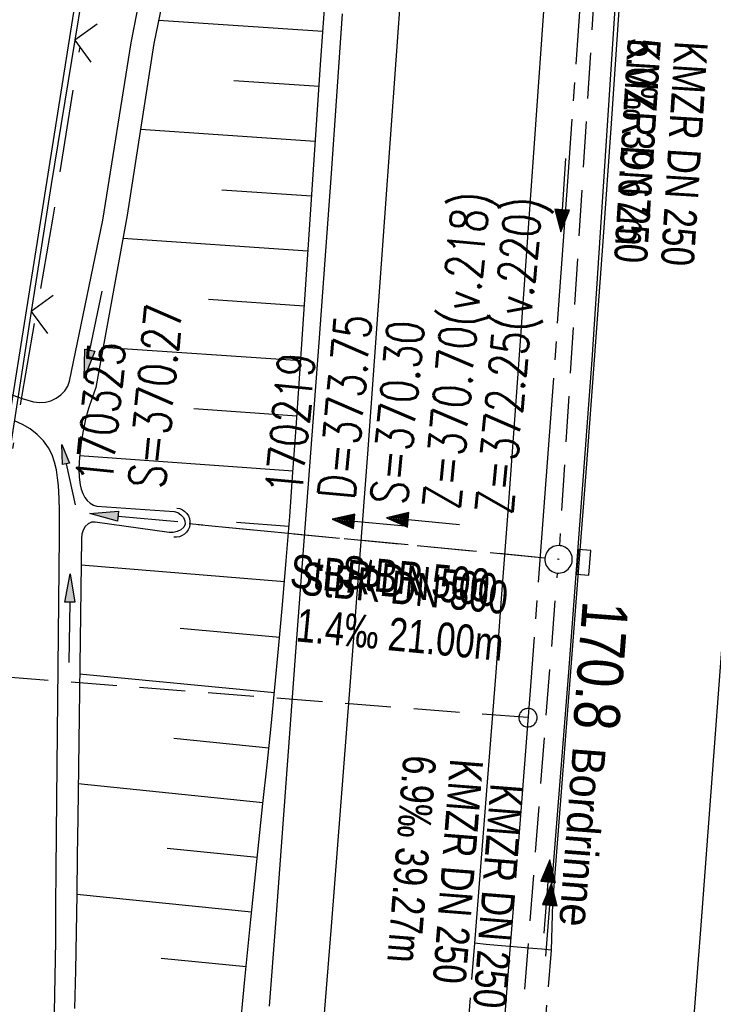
# Model space of a CAD drawing. Extents: x 509531 to 509917, y 454649 to 455599.
# Tile 20 of 26: x 509733 to 509771, y 455363 to 455417. Entities that reach past the tile are written whole.
import ezdxf

# ---------------------------------------------------------------- set-up
doc = ezdxf.new("R2010")
doc.units = 0
doc.header["$LTSCALE"] = 10
doc.header["$MEASUREMENT"] = 0
for name, pattern in [('ACAD_ISO16W100', [73, 15, -6.5, 15, -6.5, 15, -7, 1, -7]), ('ACHSE', [5.5, 4, -0.5, 0.5, -0.5]), ('AUSGEZOGEN', [0]), ('LT00', [0]), ('LT11', [0.3, 0.2, -0.1]), ('LT12', [0.4, 0.3, -0.1]), ('LT17', [0.15, 0.1, -0.05]), ('STRICHLINIE2', [0.375, 0.25, -0.125])]:
    doc.linetypes.add(name, pattern=pattern)
doc.layers.get('0').update_dxf_attribs({"linetype": 'LT00'})
for name, color, linetype in [('--EK_FBR', 1, 'LT00'), ('--EK_Halt-Pfeil', 4, 'LT00'), ('--EK_Haltung', 7, 'STRICHLINIE2'), ('--EK_Haltung-Text', 140, 'LT00'), ('--EK_Schacht-Text', 5, 'LT00'), ('--EK_ST-93-1', 30, 'LT17'), ('--EL_DFK_AB_L', 21, 'LT00'), ('--EL_Halt-Pfeil', 4, 'LT00'), ('--EL_Haltung', 182, 'STRICHLINIE2'), ('--EL_Haltung-Text', 182, 'LT00'), ('-AX-093', 35, 'ACHSE'), ('-ST-93-1', 250, 'LT00'), ('BAB-KABEL', 220, 'ACAD_ISO16W100'), ('DFK_AB_L', 21, 'LT00'), ('DL', 182, 'LT12'), ('DL_PFEIL', 201, 'LT00'), ('DL_TEXT', 182, 'LT00'), ('MITTELSTREIFEN-Ü_LINIE', 250, 'LT11'), ('PFEIL', 140, 'AUSGEZOGEN'), ('RINNE_TEXT', 11, 'Continuous'), ('V116_AFBR_BAB', 250, 'LT00'), ('V116_BOESCH', 250, 'LT00'), ('V116_BOSCHUNG', 250, 'LT00'), ('V116_GRABEN', 250, 'LT00'), ('V116_H_BORD', 8, 'LT00'), ('V116_KA_PRUF', 182, 'LT00'), ('V116_LD_MARK', 250, 'LT00'), ('V116_PARK_MS', 1, 'LT00'), ('V116_SINKK', 182, 'LT00'), ('V116_UK_DURCH', 182, 'LT00'), ('V116_ZAUN', 40, 'LT00')]:
    doc.layers.add(name, color=color, linetype=linetype)
doc.styles.add('Arial', font='ARIAL.TTF')
doc.styles.add('Beschrift', font='ARIAL.TTF')
doc.styles.add('Haltungsbeschriftung', font='ARIAL.TTF', dxfattribs={"width": 0.75})
doc.styles.add('schachtbeschriftung', font='romans.shx', dxfattribs={"width": 0.75, "height": 2})

# ---------------------------------------------------------------- blocks, each defined once
blk = doc.blocks.new('Pfreil3')
at = {"layer": 'PFEIL'}
blk.add_hatch(color=256, dxfattribs=at).paths.add_polyline_path([(-1.549, 0.273), (-1.549, -0.273), (0, 0)])
for p, q in [((-1.549, 0), (-4.831, 0)), ((-1.549, -0.273), (-1.549, 0.273)), ((-1.549, 0.273), (0, 0)), ((0, 0), (-1.549, -0.273))]:
    blk.add_line(p, q, dxfattribs=at)
blk = doc.blocks.new('SYMB0652')
at = {"color": 0, "linetype": 'ByBlock'}
blk.add_lwpolyline([(-0.15, -0.075), (0.15, -0.075), (0.15, 0.075), (-0.15, 0.075), (-0.15, -0.075)], dxfattribs=at)
blk = doc.blocks.new('SYMB0003')
at = {"color": 0, "linetype": 'ByBlock'}
for p, q in [((-0.015712, 0), (0.010166, 0.012015)), ((0, -0.021257), (-0.015712, 0)), ((0.010166, 0.012015), (0, -0.021257))]:
    blk.add_line(p, q, dxfattribs=at)
for points in [[(-0.031395, 0.499013), (-0.093691, 0.491144), (-0.154509, 0.475528), (-0.21289, 0.452414), (-0.267913, 0.422164), (-0.318712, 0.385257), (-0.364484, 0.342274), (-0.404509, 0.293893), (-0.438154, 0.240877), (-0.464888, 0.184062), (-0.484292, 0.124345), (-0.496058, 0.062667), (-0.5, 0)], [(0.5, 0), (0.496057, 0.062667), (0.484292, 0.124345), (0.464888, 0.184062), (0.438153, 0.240877), (0.404509, 0.293893), (0.364484, 0.342274), (0.318712, 0.385257), (0.267913, 0.422164), (0.21289, 0.452414), (0.154509, 0.475528), (0.093691, 0.491144), (0.031395, 0.499013), (-0.031395, 0.499013)], [(-0.5, 0), (-0.496058, -0.062667), (-0.484292, -0.124345), (-0.464888, -0.184062), (-0.438154, -0.240877), (-0.404509, -0.293893), (-0.364485, -0.342274), (-0.318712, -0.385257), (-0.267914, -0.422164), (-0.21289, -0.452414), (-0.154509, -0.475529), (-0.093691, -0.491144), (-0.031395, -0.499014), (0.031395, -0.499014)], [(0.031395, -0.499014), (0.093691, -0.491144), (0.154509, -0.475529), (0.21289, -0.452414), (0.267914, -0.422164), (0.318712, -0.385257), (0.364485, -0.342274), (0.404509, -0.293893), (0.438154, -0.240877), (0.464889, -0.184062), (0.484292, -0.124345), (0.496058, -0.062667), (0.5, 0)]]:
    blk.add_lwpolyline(points, dxfattribs=at)
blk = doc.blocks.new('SYMB1107')
at = {"color": 0, "linetype": 'ByBlock'}
for points in [[(-0.2, 0), (-0.196157, 0.039018), (-0.184776, 0.076537), (-0.166294, 0.111114), (-0.141421, 0.141421), (-0.111114, 0.166294), (-0.076537, 0.184776), (-0.039018, 0.196157), (0, 0.2)], [(0, 0.2), (0.039018, 0.196157), (0.076537, 0.184776), (0.111114, 0.166294), (0.141421, 0.141421), (0.166294, 0.111114), (0.184776, 0.076537), (0.196157, 0.039018), (0.2, 0)]]:
    blk.add_lwpolyline(points, dxfattribs=at)
blk = doc.blocks.new('SYMB0024')
at = {"color": 0, "linetype": 'ByBlock'}
for p, q in [((-0.5, 0.5), (0, 0)), ((0, 0), (0.5, 0.5))]:
    blk.add_line(p, q, dxfattribs=at)
blk = doc.blocks.new('SYMB0070')
at = {"color": 0, "linetype": 'ByBlock'}
for p, q in [((-0.5, 0), (0.2, 0)), ((0.5, 0), (0.2, 0.1)), ((0.2, 0.1), (0.2, 0)), ((0.468, 0), (0.21, 0.086)), ((0.21, 0.086), (0.21, -0.086)), ((0.21, -0.086), (0.468, 0)), ((0.22, -0.072), (0.437, 0)), ((0.23, -0.058), (0.405, 0)), ((0.24, -0.045), (0.374, 0)), ((0.342, 0), (0.25, 0.031)), ((0.25, 0.031), (0.25, -0.031)), ((0.25, -0.031), (0.342, 0)), ((0.26, -0.017), (0.31, 0)), ((0.27, -0.003), (0.279, 0))]:
    blk.add_line(p, q, dxfattribs=at)
for points in [[(0.2, 0), (0.2, -0.1), (0.5, 0)], [(0.437, 0), (0.22, 0.072), (0.22, -0.072)], [(0.405, 0), (0.23, 0.058), (0.23, -0.058)], [(0.374, 0), (0.24, 0.045), (0.24, -0.045)], [(0.31, 0), (0.26, 0.017), (0.26, -0.017)], [(0.279, 0), (0.27, 0.003), (0.27, -0.003)]]:
    blk.add_lwpolyline(points, dxfattribs=at)
blk = doc.blocks.new('SYMB2')
at = {"color": 0, "linetype": 'ByBlock', "flags": 128}
for points in [[(-0.031395, 0.499013), (-0.093691, 0.491144), (-0.154509, 0.475528), (-0.21289, 0.452414), (-0.267913, 0.422164), (-0.318712, 0.385257), (-0.364484, 0.342274), (-0.404509, 0.293893), (-0.438154, 0.240877), (-0.464888, 0.184062), (-0.484292, 0.124345), (-0.496058, 0.062667), (-0.5, 0)], [(-0.5, 0), (-0.496058, -0.062667), (-0.484292, -0.124345), (-0.464888, -0.184062), (-0.438154, -0.240877), (-0.404509, -0.293893), (-0.364485, -0.342274), (-0.318712, -0.385257), (-0.267914, -0.422164), (-0.21289, -0.452414), (-0.154509, -0.475529), (-0.093691, -0.491144), (-0.031395, -0.499014), (0.031395, -0.499014)], [(0.5, 0), (0.496057, 0.062667), (0.484292, 0.124345), (0.464888, 0.184062), (0.438153, 0.240877), (0.404509, 0.293893), (0.364484, 0.342274), (0.318712, 0.385257), (0.267913, 0.422164), (0.21289, 0.452414), (0.154509, 0.475528), (0.093691, 0.491144), (0.031395, 0.499013), (-0.031395, 0.499013)], [(0.031395, -0.499014), (0.093691, -0.491144), (0.154509, -0.475529), (0.21289, -0.452414), (0.267914, -0.422164), (0.318712, -0.385257), (0.364485, -0.342274), (0.404509, -0.293893), (0.438154, -0.240877), (0.464889, -0.184062), (0.484292, -0.124345), (0.496058, -0.062667), (0.5, 0)]]:
    blk.add_lwpolyline(points, dxfattribs=at)

msp = doc.modelspace()

# ---------------------------------------------------------------- linework, layer by layer
at = {"layer": '--EK_FBR', "color": 2}
for points in [[(509765.74, 455474.108), (509765.247, 455465.869), (509764.739, 455457.631), (509764.216, 455449.394), (509763.661, 455440.877), (509763.092, 455432.361), (509762.511, 455423.846), (509762.065, 455417.424), (509761.613, 455411.002), (509761.156, 455404.581), (509760.695, 455398.16), (509760.387, 455393.904), (509760.077, 455389.648), (509759.762, 455385.393), (509759.442, 455381.138), (509759.159, 455377.444), (509758.871, 455373.75), (509758.581, 455370.056), (509758.288, 455366.362)], [(509769.771, 455474.009), (509769.293, 455465.83), (509768.801, 455457.653), (509768.294, 455449.476), (509767.888, 455443.092), (509767.474, 455436.708), (509767.053, 455430.325), (509766.624, 455423.942), (509766.185, 455417.497), (509765.738, 455411.053), (509765.282, 455404.609), (509764.815, 455398.166), (509764.395, 455392.498), (509763.967, 455386.831), (509763.531, 455381.164), (509763.203, 455376.952), (509762.873, 455372.741), (509762.541, 455368.529), (509762.459, 455365.967)]]:
    msp.add_lwpolyline(points, dxfattribs=at)
at = {"layer": '--EK_FBR'}
for points in [[(509747.102, 455362.922), (509747.449, 455367.427), (509747.67, 455370.39), (509747.888, 455373.354), (509748.104, 455376.317), (509748.32, 455379.281), (509748.538, 455382.244), (509748.791, 455385.618), (509749.048, 455388.992), (509749.306, 455392.367), (509749.562, 455395.741), (509749.815, 455399.115), (509750.142, 455403.591), (509750.461, 455408.067), (509750.773, 455412.544), (509751.081, 455417.021)], [(509762.459, 455365.967), (509761.966, 455366.021), (509761.473, 455366.07), (509760.831, 455366.122), (509760.189, 455366.169), (509759.548, 455366.222), (509758.918, 455366.288), (509758.288, 455366.362)]]:
    msp.add_lwpolyline(points, dxfattribs=at)
at = {"layer": '--EK_Haltung'}
for p, q in [((509765.31, 455426.127), (509762.918, 455388.032)), ((509762.124, 455387.355), (509742.713, 455389.212)), ((509759.849, 455348.885), (509762.812, 455386.535))]:
    msp.add_line(p, q, dxfattribs=at)
at = {"layer": '--EK_ST-93-1', "ltscale": 2.5}
msp.add_line((509761.203, 455378.65), (509721.321, 455381.742), dxfattribs=at)
at = {"layer": '--EL_DFK_AB_L'}
msp.add_line((509728.858, 455369.44), (509744.363, 455467.218), dxfattribs=at)
at = {"layer": '--EL_Haltung'}
for p, q in [((509765.31, 455426.127), (509762.918, 455388.032)), ((509762.124, 455387.355), (509742.713, 455389.212)), ((509759.849, 455348.885), (509762.812, 455386.535))]:
    msp.add_line(p, q, dxfattribs=at)
at = {"layer": '-AX-093', "ltscale": 0.2}
msp.add_lwpolyline([(509772.617, 455584.067), (509772.422, 455577.829), (509771.927, 455563.676), (509771.381, 455549.524), (509770.785, 455535.375), (509770.14, 455521.228), (509769.447, 455507.083), (509768.709, 455492.94), (509767.925, 455478.8), (509767.099, 455464.662), (509766.23, 455450.527), (509765.32, 455436.394), (509764.37, 455422.264), (509763.382, 455408.137), (509762.358, 455394.012), (509761.297, 455379.89), (509760.203, 455365.77), (509759.075, 455351.653)], dxfattribs=at)
at = {"layer": 'BAB-KABEL', "ltscale": 0.03, "flags": 128}
msp.add_lwpolyline([(509744.429, 455587.154), (509744.884, 455574.421), (509745.016, 455570.734), (509745.41, 455559.935), (509746.463, 455539.739), (509746.856, 455517.321), (509747.254, 455499.237), (509747.254, 455483.303), (509746.991, 455479.089), (509746.072, 455473.114), (509741.72, 455446.586), (509735.262, 455405.826), (509727.746, 455362.593), (509727.087, 455349.484), (509725.641, 455318.867), (509724.573, 455296.05), (509722.061, 455252.912), (509719.952, 455223.627), (509716.984, 455184.525), (509714.991, 455143.773), (509710.809, 455095.309), (509707.539, 455064.12), (509704.454, 455036.725), (509702.097, 455030.386), (509690.677, 455027.125), (509685.781, 455001.292), (509698.684, 454988.554), (509687.296, 454943.017), (509685.237, 454936.132), (509682.276, 454911.563), (509678.853, 454889.212), (509677.029, 454864.133), (509675.207, 454842.293), (509675.207, 454838.88), (509674.576, 454831.129), (509663.944, 454792.585), (509656.038, 454760.97), (509649.8, 454731.909), (509645.386, 454711.52), (509640.677, 454673.985), (509632.766, 454668.852)], dxfattribs=at)
at = {"layer": 'DFK_AB_L'}
msp.add_line((509728.858, 455369.44), (509744.363, 455467.218), dxfattribs=at)
at = {"layer": 'DL'}
msp.add_line((509762.124, 455387.355), (509742.713, 455389.212), dxfattribs=at)
at = {"layer": 'MITTELSTREIFEN-Ü_LINIE', "flags": 128}
for points in [[(509758.288, 455366.362), (509757.831, 455360.622), (509757.37, 455354.882), (509756.906, 455349.142), (509756.437, 455343.403), (509755.798, 455335.68), (509755.15, 455327.958), (509754.495, 455320.237), (509754.084, 455315.439), (509753.672, 455310.641), (509753.259, 455305.843), (509752.846, 455301.045), (509752.434, 455296.247), (509752.1, 455292.341), (509751.765, 455288.436), (509751.429, 455284.53), (509751.09, 455280.625), (509750.748, 455276.72), (509750.4, 455272.816), (509749.964, 455268.016), (509749.519, 455263.216), (509749.065, 455258.417), (509748.604, 455253.619), (509748.137, 455248.822), (509747.55, 455242.875), (509746.955, 455236.928), (509746.355, 455230.982), (509745.751, 455225.036), (509745.261, 455220.238), (509744.768, 455215.44), (509744.272, 455210.642), (509743.77, 455205.845), (509743.263, 455201.049), (509742.843, 455197.122), (509742.42, 455193.195), (509741.995, 455189.268), (509741.572, 455185.341), (509741.151, 455181.414), (509740.734, 455177.486), (509740.461, 455174.889), (509740.189, 455172.292), (509739.917, 455169.695), (509739.641, 455167.098), (509739.361, 455164.502), (509739.075, 455161.906), (509738.784, 455159.332), (509738.487, 455156.759), (509738.187, 455154.186), (509737.887, 455151.613), (509737.588, 455149.04)], [(509762.459, 455365.967), (509761.845, 455358.411), (509761.229, 455350.856), (509760.612, 455343.3), (509760.136, 455337.496), (509759.657, 455331.691), (509759.174, 455325.888), (509758.687, 455320.084), (509758.279, 455315.279), (509757.866, 455310.475), (509757.446, 455305.671), (509757.019, 455300.868), (509756.583, 455296.066), (509756.227, 455292.218), (509755.866, 455288.371), (509755.502, 455284.523), (509755.136, 455280.676), (509754.771, 455276.829), (509754.407, 455272.982), (509754.024, 455268.893), (509753.643, 455264.805), (509753.262, 455260.716), (509752.88, 455256.627), (509752.494, 455252.539), (509752.103, 455248.451), (509751.721, 455244.526), (509751.334, 455240.601), (509750.942, 455236.676), (509750.549, 455232.752), (509750.155, 455228.827), (509749.761, 455224.903), (509749.359, 455220.874), (509748.957, 455216.846), (509748.555, 455212.817), (509748.151, 455208.789), (509747.745, 455204.761), (509747.334, 455200.733), (509746.845, 455196.006), (509746.351, 455191.279), (509745.851, 455186.553), (509745.348, 455181.828), (509744.843, 455177.102), (509744.423, 455173.179), (509744.001, 455169.256), (509743.576, 455165.334), (509743.147, 455161.412), (509742.786, 455158.155), (509742.423, 455154.898), (509742.057, 455151.641), (509741.691, 455148.385)]]:
    msp.add_lwpolyline(points, dxfattribs=at)
at = {"layer": 'V116_AFBR_BAB', "color": 0}
for points in [[(509765.74, 455474.108), (509765.247, 455465.869), (509764.739, 455457.631), (509764.216, 455449.394), (509763.661, 455440.877), (509763.092, 455432.361), (509762.511, 455423.846), (509762.065, 455417.424), (509761.613, 455411.002), (509761.156, 455404.581), (509760.695, 455398.16), (509760.387, 455393.904), (509760.077, 455389.648), (509759.762, 455385.393), (509759.442, 455381.138), (509759.159, 455377.444), (509758.871, 455373.75), (509758.581, 455370.056), (509758.288, 455366.362)], [(509769.771, 455474.009), (509769.293, 455465.83), (509768.801, 455457.653), (509768.294, 455449.476), (509767.888, 455443.092), (509767.474, 455436.708), (509767.053, 455430.325), (509766.624, 455423.942), (509766.185, 455417.497), (509765.738, 455411.053), (509765.282, 455404.609), (509764.815, 455398.166), (509764.395, 455392.498), (509763.967, 455386.831), (509763.531, 455381.164), (509763.203, 455376.952), (509762.873, 455372.741), (509762.541, 455368.529), (509762.459, 455365.967)]]:
    msp.add_lwpolyline(points, dxfattribs=at)
at = {"layer": 'V116_AFBR_BAB'}
msp.add_lwpolyline([(509747.102, 455362.922), (509747.449, 455367.427), (509747.67, 455370.39), (509747.888, 455373.354), (509748.104, 455376.317), (509748.32, 455379.281), (509748.538, 455382.244), (509748.791, 455385.618), (509749.048, 455388.992), (509749.306, 455392.367), (509749.562, 455395.741), (509749.815, 455399.115), (509750.142, 455403.591), (509750.461, 455408.067), (509750.773, 455412.544), (509751.081, 455417.021)], dxfattribs=at)
at = {"layer": 'V116_BOESCH'}
msp.add_lwpolyline([(509745.455, 455361.104), (509745.758, 455364.372), (509746.079, 455367.639), (509746.296, 455369.747), (509746.518, 455371.855), (509746.743, 455373.963), (509746.967, 455376.071), (509747.186, 455378.179), (509747.399, 455380.287), (509747.601, 455382.397), (509747.816, 455384.806), (509748.017, 455387.216), (509748.205, 455389.628), (509748.382, 455392.04), (509748.552, 455394.453), (509748.717, 455396.866), (509748.879, 455399.28), (509749.133, 455403.09), (509749.388, 455406.899), (509749.644, 455410.709), (509749.903, 455414.518), (509750.167, 455418.327)], dxfattribs=at)
at = {"layer": 'V116_BOSCHUNG'}
for p, q in [((509750.01, 455416.06), (509741.045, 455416.67)), ((509749.804, 455413.067), (509745.165, 455413.382)), ((509749.601, 455410.074), (509740.061, 455410.723)), ((509749.4, 455407.081), (509744.498, 455407.414)), ((509749.2, 455404.087), (509739.098, 455404.774)), ((509749, 455401.094), (509743.779, 455401.449)), ((509748.8, 455398.101), (509738.016, 455398.834)), ((509748.597, 455395.095), (509742.976, 455395.49)), ((509748.386, 455392.089), (509736.745, 455392.932)), ((509748.163, 455389.078), (509745.296, 455389.299)), ((509747.922, 455386.056), (509736.819, 455386.962)), ((509747.659, 455383.029), (509742.22, 455383.511)), ((509747.371, 455380.005), (509736.742, 455381.023)), ((509747.064, 455376.996), (509741.884, 455377.517)), ((509746.747, 455374), (509736.665, 455375.039)), ((509746.429, 455371.017), (509741.528, 455371.522)), ((509746.12, 455368.045), (509736.59, 455369.002)), ((509745.826, 455365.072), (509741.184, 455365.525))]:
    msp.add_line(p, q, dxfattribs=at)
at = {"layer": 'V116_GRABEN'}
for points in [[(509725.697, 455398.877), (509733.604, 455396.062), (509733.914, 455395.957), (509734.232, 455395.874), (509734.556, 455395.832), (509734.884, 455395.85), (509735.177, 455395.93), (509735.458, 455396.065), (509735.713, 455396.248), (509735.929, 455396.47), (509736.093, 455396.723), (509736.19, 455396.998), (509738.018, 455405.775), (509739.548, 455415.442), (509741.323, 455424.489)], [(509741.246, 455417.615), (509740.794, 455415.407), (509739.332, 455406.054), (509737.62, 455396.659), (509737.421, 455396.083), (509737.234, 455395.505), (509737.071, 455394.921), (509736.935, 455394.299), (509736.832, 455393.667), (509736.755, 455393.028), (509736.717, 455392.606), (509736.698, 455392.183), (509736.71, 455391.763), (509736.765, 455391.351), (509736.824, 455391.11), (509736.911, 455390.876), (509737.034, 455390.651), (509737.164, 455390.483), (509737.318, 455390.339), (509737.493, 455390.236), (509737.685, 455390.188), (509741.91, 455389.884), (509742.092, 455389.832), (509742.263, 455389.718), (509742.402, 455389.561), (509742.491, 455389.384), (509742.509, 455389.208), (509742.432, 455389.035), (509742.273, 455388.896), (509742.066, 455388.796), (509741.839, 455388.743), (509741.625, 455388.742), (509737.589, 455389.317), (509737.39, 455389.302), (509737.202, 455389.215), (509737.048, 455389.077), (509736.933, 455388.879), (509736.872, 455388.655), (509736.837, 455388.418), (509736.642, 455373.194), (509736.616, 455371.114), (509736.59, 455369.033), (509736.56, 455366.953), (509736.521, 455364.872), (509736.469, 455362.793)], [(509735.377, 455362.583), (509735.413, 455364.522), (509735.438, 455366.461), (509735.454, 455368.401), (509735.467, 455370.341), (509735.479, 455372.28), (509735.496, 455374.219), (509735.639, 455388.547), (509735.646, 455389.234), (509735.646, 455389.921), (509735.629, 455390.609), (509735.587, 455391.303), (509735.543, 455391.734), (509735.476, 455392.161), (509735.377, 455392.578), (509735.238, 455392.98), (509735.049, 455393.358), (509734.772, 455393.745), (509734.435, 455394.092), (509734.051, 455394.391), (509733.632, 455394.639), (509733.193, 455394.831)]]:
    msp.add_lwpolyline(points, dxfattribs=at)
at = {"layer": 'V116_H_BORD'}
msp.add_line((509762.413, 455368.551), (509762.541, 455368.529), dxfattribs=at)
msp.add_lwpolyline([(509774.381, 455583.874), (509773.228, 455546.886), (509769.653, 455474.023), (509764.682, 455398.161), (509763.405, 455381.136), (509762.413, 455368.551)], dxfattribs=at)
at = {"layer": 'V116_LD_MARK'}
for points in [[(509762.805, 455585.142), (509762.56, 455577.504), (509762.218, 455567.601), (509761.85, 455557.698), (509761.458, 455547.797), (509760.911, 455534.889), (509760.325, 455521.983), (509759.699, 455509.079), (509759.036, 455496.177), (509758.335, 455483.276), (509757.597, 455470.378), (509756.824, 455457.481), (509756.015, 455444.587), (509755.171, 455431.695), (509754.294, 455418.805), (509753.384, 455405.917), (509752.442, 455393.032), (509751.468, 455380.149), (509750.463, 455367.269), (509749.412, 455354.197)], [(509782.774, 455582.955), (509782.59, 455577.137), (509782.208, 455566.121), (509781.796, 455555.106), (509781.352, 455544.093), (509780.878, 455533.081), (509780.374, 455522.07), (509779.873, 455511.698), (509779.347, 455501.326), (509778.797, 455490.956), (509778.224, 455480.587), (509777.628, 455470.22), (509777.01, 455459.853), (509776.371, 455449.488), (509775.711, 455439.124), (509775.031, 455428.762), (509774.333, 455418.4), (509773.616, 455408.04), (509772.882, 455397.681), (509771.784, 455382.624), (509770.651, 455367.571), (509769.481, 455352.52)]]:
    msp.add_lwpolyline(points, dxfattribs=at)
at = {"layer": 'V116_PARK_MS'}
msp.add_lwpolyline([(509762.459, 455365.967), (509761.966, 455366.021), (509761.473, 455366.07), (509760.831, 455366.122), (509760.189, 455366.169), (509759.548, 455366.222), (509758.918, 455366.288), (509758.288, 455366.362)], dxfattribs=at)
at = {"layer": 'V116_ZAUN'}
for p, q in [((509738.933, 455430.4), (509736.487, 455415.6)), ((509734.108, 455400.791), (509731.802, 455385.969))]:
    msp.add_line(p, q, dxfattribs=at)
msp.add_lwpolyline([(509736.487, 455415.6), (509735.187, 455407.731), (509734.108, 455400.791)], dxfattribs=at)

# ---------------------------------------------------------------- block references
at = {"layer": '--EK_Halt-Pfeil', "yscale": 4, "zscale": 4}
for p, xscale, rotation in [((509763.116, 455407.142), 3.99999999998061, 266.4083499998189), ((509752.514, 455389.279), 4.000000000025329, 174.5338100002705), ((509762.327, 455367.632), 4.000000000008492, 85.4990199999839)]:
    msp.add_blockref('SYMB0070', p, dxfattribs=dict(at, xscale=xscale, rotation=rotation))
at = {"layer": '--EL_Halt-Pfeil', "yscale": 4, "zscale": 4}
for p, xscale, rotation in [((509763.116, 455407.142), 3.99999999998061, 266.4083499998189), ((509755.468, 455389.362), 4.000000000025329, 174.5338100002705), ((509762.235, 455368.899), 4.000000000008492, 85.4990199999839)]:
    msp.add_blockref('SYMB0070', p, dxfattribs=dict(at, xscale=xscale, rotation=rotation))
at = {"layer": '-ST-93-1', "rotation": 274.1956499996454}
msp.add_blockref('SYMB2', (509761.203, 455378.65), dxfattribs=at)
at = {"layer": 'DL_PFEIL', "xscale": 4.000000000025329, "yscale": 4, "zscale": 4, "rotation": 174.5338100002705}
msp.add_blockref('SYMB0070', (509755.468, 455389.362), dxfattribs=at)
at = {"layer": 'PFEIL'}
for p, rotation in [((509736.992, 455397.169), 258.3882756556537), ((509737.295, 455389.783), 174.7128574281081), ((509736.227, 455386.496), 89.04298720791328)]:
    msp.add_blockref('Pfreil3', p, dxfattribs=dict(at, rotation=rotation))
at = {"layer": 'PFEIL', "xscale": 0.7000000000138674, "yscale": 0.7000000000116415, "zscale": 0.7, "rotation": 102.5348808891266}
msp.add_blockref('Pfreil3', (509735.765, 455393.553), dxfattribs=at)
at = {"layer": 'V116_KA_PRUF', "xscale": 1.500000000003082, "yscale": 1.5, "zscale": 1.5, "rotation": 263.7512999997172}
msp.add_blockref('SYMB0003', (509762.871, 455387.283), dxfattribs=at)
at = {"layer": 'V116_SINKK', "xscale": 4.50000000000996, "yscale": 4.499999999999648, "zscale": 4.5, "rotation": 265.603207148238}
msp.add_blockref('SYMB0652', (509764.244, 455387.121), dxfattribs=at)
at = {"layer": 'V116_UK_DURCH', "xscale": 4.000000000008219, "yscale": 4, "zscale": 4, "rotation": 263.7512999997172}
msp.add_blockref('SYMB1107', (509741.967, 455389.284), dxfattribs=at)
at = {"layer": 'V116_ZAUN', "yscale": 2.099999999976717, "zscale": 2.1}
for p, xscale, rotation in [((509736.487, 455415.6), 2.100000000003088, 260.6199600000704), ((509734.108, 455400.791), 2.099999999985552, 261.1590699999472)]:
    msp.add_blockref('SYMB0024', p, dxfattribs=dict(at, xscale=xscale, rotation=rotation))

# ---------------------------------------------------------------- texts
at = {"layer": '--EK_Haltung-Text', "style": 'Haltungsbeschriftung', "width": 0.75}
for s, rotation, p in [('5.0‰ 39.67m', -93.5917, (509766.661, 455415.737)), ('KMZR DN 250', -93.5917, (509769.216, 455415.576)), ('StBR DN 500', -5.4662, (509748.744, 455385.365)), ('1.4‰ 21.00m', -5.4662, (509748.501, 455382.817)), ('6.9‰ 39.27m', -94.501, (509754.413, 455376.648)), ('KMZR DN 250', -94.501, (509756.965, 455376.448))]:
    msp.add_text(s, height=1.8, rotation=rotation, dxfattribs=at).set_placement(p)
at = {"layer": '--EK_Schacht-Text', "style": 'schachtbeschriftung', "width": 0.75}
for s, rotation, p in [('Z=370.70(v.218)', 84.5338, (509757.465, 455389.939)), ('Z=372.25(v.220)', 84.5338, (509760.332, 455389.664)), ('S=370.27', 84.5444, (509741.386, 455391.098)), ('D=373.75', 84.5338, (509751.731, 455390.487)), ('S=370.30', 84.5338, (509754.598, 455390.213)), ('170325', 84.5444, (509738.519, 455391.371)), ('170219', 84.5338, (509748.864, 455390.761))]:
    msp.add_text(s, height=2, rotation=rotation, dxfattribs=at).set_placement(p)
at = {"layer": '--EL_Haltung-Text', "style": 'Haltungsbeschriftung', "width": 0.75}
for s, rotation, p in [('KMZR DN 250', -93.5917, (509766.661, 455415.737)), ('StBR DN 500', -5.4662, (509748.169, 455385.775)), ('KMZR DN 250', -94.501, (509759.167, 455375.106))]:
    msp.add_text(s, height=1.8, rotation=rotation, dxfattribs=at).set_placement(p)
at = {"layer": '-ST-93-1', "style": 'Beschrift', "width": 0.8}
msp.add_text('  170.8', height=2.5, rotation=-94.3756, dxfattribs=at).set_placement((509764.315, 455386.608))
at = {"layer": 'DL_TEXT', "style": 'Haltungsbeschriftung', "width": 0.75}
msp.add_text('StBR 500', height=1.8, rotation=-5.4662, dxfattribs=at).set_placement((509750.98, 455385.716))
at = {"layer": 'RINNE_TEXT', "insert": (509763.628, 455377.107), "char_height": 1.8, "attachment_point": 7, "rotation": 265.6032, "style": 'Arial'}
msp.add_mtext('{\\W0.9;Bordrinne}', dxfattribs=at)

doc.saveas('drawing.dxf')
